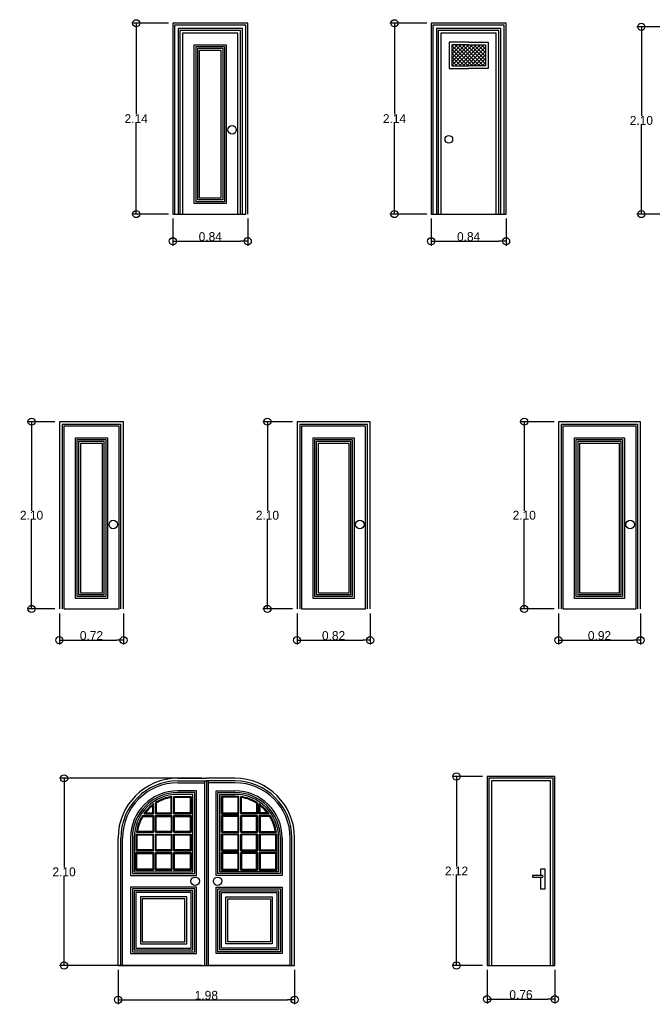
# Model space of a CAD drawing. Header units: millimetres. Extents: x 81.9 to 113.5, y 39.8 to 59.5.
# Tile 6 of 9: x 91.6 to 98.7, y 48.4 to 59.5. Entities that reach past the tile are written whole.
import ezdxf

# ---------------------------------------------------------------- set-up
doc = ezdxf.new("R2010")
doc.units = ezdxf.units.MM
doc.layers.add('Cotas', color=32, linetype='Continuous')
doc.dimstyles.new('Dibujos', dxfattribs={"dimtxt": 0.1, "dimasz": 0.08, "dimexe": 0.05, "dimexo": 0.05, "dimgap": 0.0005, "dimtad": 1, "dimtih": 1, "dimtoh": 1, "dimrnd": 0.0005, "dimzin": 1, "dimdsep": 46, "dimtxsty": 'Standard', "dimblk": 'ORIGIN', "dimcen": 0.08, "dimazin": 0, "dimtfac": 1, "dimtmove": 0, "dimatfit": 3, "dimldrblk": 'ORIGIN2', "dimfxl": 1, "dimarcsym": 0})

# ---------------------------------------------------------------- blocks, each defined once
blk = doc.blocks.new('_Origin')
at = {"color": 0, "linetype": 'ByBlock', "lineweight": -2}
blk.add_line((0, 0), (-1, 0), dxfattribs=at)
blk.add_circle((0, 0), 0.5, dxfattribs=at)
blk = doc.blocks.new('*D83')
at = {"layer": 'Cotas', "color": 0, "lineweight": -2, "transparency": 16777216}
for p, q in [((92.723, 48.812), (92.723, 48.427)), ((94.703, 48.812), (94.703, 48.427)), ((92.803, 48.477), (94.623, 48.477))]:
    blk.add_line(p, q, dxfattribs=at)
at = {"layer": 'Defpoints', "color": 0, "transparency": 16777216}
for p in [(92.723, 48.862), (94.703, 48.862), (94.703, 48.477)]:
    blk.add_point(p, dxfattribs=at)
at = {"layer": 'Cotas', "color": 0, "lineweight": -2, "transparency": 16777216, "xscale": 0.08, "yscale": 0.08, "zscale": 0.08, "rotation": 180}
blk.add_blockref('_Origin', (92.723, 48.477), dxfattribs=at)
at = {"layer": 'Cotas', "color": 0, "lineweight": -2, "transparency": 16777216, "xscale": 0.08, "yscale": 0.08, "zscale": 0.08}
blk.add_blockref('_Origin', (94.703, 48.477), dxfattribs=at)
at = {"layer": 'Cotas', "color": 0, "transparency": 16777216, "insert": (93.713, 48.527), "char_height": 0.1, "attachment_point": 5}
blk.add_mtext('1.98', dxfattribs=at)
blk = doc.blocks.new('_Origin2')
at = {"color": 0, "linetype": 'ByBlock', "lineweight": -2}
blk.add_line((-0.5, 0), (-1, 0), dxfattribs=at)
for radius in [0.5, 0.25]:
    blk.add_circle((0, 0), radius, dxfattribs=at)
blk = doc.blocks.new('*D84')
at = {"layer": 'Cotas', "color": 0, "lineweight": -2, "transparency": 16777216}
for p, q in [((93.663, 50.962), (92.067, 50.962)), ((92.117, 50.882), (92.117, 49.962)), ((92.117, 48.942), (92.117, 49.861)), ((93.663, 48.862), (92.067, 48.862))]:
    blk.add_line(p, q, dxfattribs=at)
at = {"layer": 'Defpoints', "color": 0, "transparency": 16777216}
for p in [(92.117, 50.962), (93.713, 50.962), (93.713, 48.862)]:
    blk.add_point(p, dxfattribs=at)
at = {"layer": 'Cotas', "color": 0, "lineweight": -2, "transparency": 16777216, "xscale": 0.08, "yscale": 0.08, "zscale": 0.08}
for p, rotation in [((92.117, 50.962), 90), ((92.117, 48.862), 270)]:
    blk.add_blockref('_Origin', p, dxfattribs=dict(at, rotation=rotation))
at = {"layer": 'Cotas', "color": 0, "transparency": 16777216, "insert": (92.117, 49.912), "char_height": 0.1, "attachment_point": 5}
blk.add_mtext('2.10', dxfattribs=at)
blk = doc.blocks.new('*D85')
at = {"layer": 'Cotas', "color": 0, "lineweight": -2, "transparency": 16777216}
for p, q in [((96.862, 48.812), (96.862, 48.434)), ((97.622, 48.812), (97.622, 48.434)), ((96.942, 48.484), (97.542, 48.484))]:
    blk.add_line(p, q, dxfattribs=at)
at = {"layer": 'Defpoints', "color": 0, "transparency": 16777216}
for p in [(96.862, 48.862), (97.622, 48.862), (97.622, 48.484)]:
    blk.add_point(p, dxfattribs=at)
at = {"layer": 'Cotas', "color": 0, "lineweight": -2, "transparency": 16777216, "xscale": 0.08, "yscale": 0.08, "zscale": 0.08, "rotation": 180}
blk.add_blockref('_Origin', (96.862, 48.484), dxfattribs=at)
at = {"layer": 'Cotas', "color": 0, "lineweight": -2, "transparency": 16777216, "xscale": 0.08, "yscale": 0.08, "zscale": 0.08}
blk.add_blockref('_Origin', (97.622, 48.484), dxfattribs=at)
at = {"layer": 'Cotas', "color": 0, "transparency": 16777216, "insert": (97.242, 48.535), "char_height": 0.1, "attachment_point": 5}
blk.add_mtext('0.76', dxfattribs=at)
blk = doc.blocks.new('*D86')
at = {"layer": 'Cotas', "color": 0, "lineweight": -2, "transparency": 16777216}
for p, q in [((96.812, 50.982), (96.469, 50.982)), ((96.519, 50.902), (96.519, 49.972)), ((96.519, 48.942), (96.519, 49.871)), ((96.812, 48.862), (96.469, 48.862))]:
    blk.add_line(p, q, dxfattribs=at)
at = {"layer": 'Defpoints', "color": 0, "transparency": 16777216}
for p in [(96.862, 50.982), (96.519, 48.862), (96.862, 48.862)]:
    blk.add_point(p, dxfattribs=at)
at = {"layer": 'Cotas', "color": 0, "lineweight": -2, "transparency": 16777216, "xscale": 0.08, "yscale": 0.08, "zscale": 0.08}
for p, rotation in [((96.519, 50.982), 90), ((96.519, 48.862), 270)]:
    blk.add_blockref('_Origin', p, dxfattribs=dict(at, rotation=rotation))
at = {"layer": 'Cotas', "color": 0, "transparency": 16777216, "insert": (96.519, 49.922), "char_height": 0.1, "attachment_point": 5}
blk.add_mtext('2.12', dxfattribs=at)
blk = doc.blocks.new('*D103')
at = {"layer": 'Cotas', "color": 0, "lineweight": -2, "transparency": 16777216}
for p, q in [((92.064, 52.812), (92.064, 52.461)), ((92.784, 52.812), (92.784, 52.461)), ((92.144, 52.511), (92.704, 52.511))]:
    blk.add_line(p, q, dxfattribs=at)
at = {"layer": 'Defpoints', "color": 0, "transparency": 16777216}
for p in [(92.064, 52.862), (92.784, 52.862), (92.784, 52.511)]:
    blk.add_point(p, dxfattribs=at)
at = {"layer": 'Cotas', "color": 0, "lineweight": -2, "transparency": 16777216, "xscale": 0.08, "yscale": 0.08, "zscale": 0.08, "rotation": 180}
blk.add_blockref('_Origin', (92.064, 52.511), dxfattribs=at)
at = {"layer": 'Cotas', "color": 0, "lineweight": -2, "transparency": 16777216, "xscale": 0.08, "yscale": 0.08, "zscale": 0.08}
blk.add_blockref('_Origin', (92.784, 52.511), dxfattribs=at)
at = {"layer": 'Cotas', "color": 0, "transparency": 16777216, "insert": (92.424, 52.562), "char_height": 0.1, "attachment_point": 5}
blk.add_mtext('0.72', dxfattribs=at)
blk = doc.blocks.new('*D104')
at = {"layer": 'Cotas', "color": 0, "lineweight": -2, "transparency": 16777216}
for p, q in [((92.014, 54.962), (91.702, 54.962)), ((91.752, 54.882), (91.752, 53.963)), ((91.752, 52.942), (91.752, 53.862)), ((92.014, 52.862), (91.702, 52.862))]:
    blk.add_line(p, q, dxfattribs=at)
at = {"layer": 'Defpoints', "color": 0, "transparency": 16777216}
for p in [(91.752, 54.962), (92.064, 54.962), (92.064, 52.862)]:
    blk.add_point(p, dxfattribs=at)
at = {"layer": 'Cotas', "color": 0, "lineweight": -2, "transparency": 16777216, "xscale": 0.08, "yscale": 0.08, "zscale": 0.08}
for p, rotation in [((91.752, 54.962), 90), ((91.752, 52.862), 270)]:
    blk.add_blockref('_Origin', p, dxfattribs=dict(at, rotation=rotation))
at = {"layer": 'Cotas', "color": 0, "transparency": 16777216, "insert": (91.752, 53.912), "char_height": 0.1, "attachment_point": 5}
blk.add_mtext('2.10', dxfattribs=at)
blk = doc.blocks.new('*D105')
at = {"layer": 'Cotas', "color": 0, "lineweight": -2, "transparency": 16777216}
for p, q in [((94.73, 52.812), (94.73, 52.461)), ((95.55, 52.812), (95.55, 52.461)), ((94.81, 52.511), (95.47, 52.511))]:
    blk.add_line(p, q, dxfattribs=at)
at = {"layer": 'Defpoints', "color": 0, "transparency": 16777216}
for p in [(94.73, 52.862), (95.55, 52.862), (95.55, 52.511)]:
    blk.add_point(p, dxfattribs=at)
at = {"layer": 'Cotas', "color": 0, "lineweight": -2, "transparency": 16777216, "xscale": 0.08, "yscale": 0.08, "zscale": 0.08, "rotation": 180}
blk.add_blockref('_Origin', (94.73, 52.511), dxfattribs=at)
at = {"layer": 'Cotas', "color": 0, "lineweight": -2, "transparency": 16777216, "xscale": 0.08, "yscale": 0.08, "zscale": 0.08}
blk.add_blockref('_Origin', (95.55, 52.511), dxfattribs=at)
at = {"layer": 'Cotas', "color": 0, "transparency": 16777216, "insert": (95.14, 52.562), "char_height": 0.1, "attachment_point": 5}
blk.add_mtext('0.82', dxfattribs=at)
blk = doc.blocks.new('*D106')
at = {"layer": 'Cotas', "color": 0, "lineweight": -2, "transparency": 16777216}
for p, q in [((94.68, 54.962), (94.348, 54.962)), ((94.398, 54.882), (94.398, 53.963)), ((94.398, 52.942), (94.398, 53.862)), ((94.68, 52.862), (94.348, 52.862))]:
    blk.add_line(p, q, dxfattribs=at)
at = {"layer": 'Defpoints', "color": 0, "transparency": 16777216}
for p in [(94.398, 54.962), (94.73, 54.962), (94.73, 52.862)]:
    blk.add_point(p, dxfattribs=at)
at = {"layer": 'Cotas', "color": 0, "lineweight": -2, "transparency": 16777216, "xscale": 0.08, "yscale": 0.08, "zscale": 0.08}
for p, rotation in [((94.398, 54.962), 90), ((94.398, 52.862), 270)]:
    blk.add_blockref('_Origin', p, dxfattribs=dict(at, rotation=rotation))
at = {"layer": 'Cotas', "color": 0, "transparency": 16777216, "insert": (94.398, 53.912), "char_height": 0.1, "attachment_point": 5}
blk.add_mtext('2.10', dxfattribs=at)
blk = doc.blocks.new('*D107')
at = {"layer": 'Cotas', "color": 0, "lineweight": -2, "transparency": 16777216}
for p, q in [((97.663, 52.812), (97.663, 52.461)), ((98.583, 52.812), (98.583, 52.461)), ((97.743, 52.511), (98.503, 52.511))]:
    blk.add_line(p, q, dxfattribs=at)
at = {"layer": 'Defpoints', "color": 0, "transparency": 16777216}
for p in [(97.663, 52.862), (98.583, 52.862), (98.583, 52.511)]:
    blk.add_point(p, dxfattribs=at)
at = {"layer": 'Cotas', "color": 0, "lineweight": -2, "transparency": 16777216, "xscale": 0.08, "yscale": 0.08, "zscale": 0.08, "rotation": 180}
blk.add_blockref('_Origin', (97.663, 52.511), dxfattribs=at)
at = {"layer": 'Cotas', "color": 0, "lineweight": -2, "transparency": 16777216, "xscale": 0.08, "yscale": 0.08, "zscale": 0.08}
blk.add_blockref('_Origin', (98.583, 52.511), dxfattribs=at)
at = {"layer": 'Cotas', "color": 0, "transparency": 16777216, "insert": (98.123, 52.562), "char_height": 0.1, "attachment_point": 5}
blk.add_mtext('0.92', dxfattribs=at)
blk = doc.blocks.new('*D108')
at = {"layer": 'Cotas', "color": 0, "lineweight": -2, "transparency": 16777216}
for p, q in [((97.613, 54.962), (97.229, 54.962)), ((97.279, 54.882), (97.279, 53.963)), ((97.279, 52.942), (97.279, 53.862)), ((97.613, 52.862), (97.229, 52.862))]:
    blk.add_line(p, q, dxfattribs=at)
at = {"layer": 'Defpoints', "color": 0, "transparency": 16777216}
for p in [(97.279, 54.962), (97.663, 54.962), (97.663, 52.862)]:
    blk.add_point(p, dxfattribs=at)
at = {"layer": 'Cotas', "color": 0, "lineweight": -2, "transparency": 16777216, "xscale": 0.08, "yscale": 0.08, "zscale": 0.08}
for p, rotation in [((97.279, 54.962), 90), ((97.279, 52.862), 270)]:
    blk.add_blockref('_Origin', p, dxfattribs=dict(at, rotation=rotation))
at = {"layer": 'Cotas', "color": 0, "transparency": 16777216, "insert": (97.279, 53.912), "char_height": 0.1, "attachment_point": 5}
blk.add_mtext('2.10', dxfattribs=at)
blk = doc.blocks.new('*D125')
at = {"layer": 'Cotas', "color": 0, "lineweight": -2, "transparency": 16777216}
for p, q in [((93.337, 57.241), (93.337, 56.936)), ((94.177, 57.241), (94.177, 56.936)), ((93.417, 56.986), (94.097, 56.986))]:
    blk.add_line(p, q, dxfattribs=at)
at = {"layer": 'Defpoints', "color": 0, "transparency": 16777216}
for p in [(93.337, 57.291), (94.177, 57.291), (94.177, 56.986)]:
    blk.add_point(p, dxfattribs=at)
at = {"layer": 'Cotas', "color": 0, "lineweight": -2, "transparency": 16777216, "xscale": 0.08, "yscale": 0.08, "zscale": 0.08, "rotation": 180}
blk.add_blockref('_Origin', (93.337, 56.986), dxfattribs=at)
at = {"layer": 'Cotas', "color": 0, "lineweight": -2, "transparency": 16777216, "xscale": 0.08, "yscale": 0.08, "zscale": 0.08}
blk.add_blockref('_Origin', (94.177, 56.986), dxfattribs=at)
at = {"layer": 'Cotas', "color": 0, "transparency": 16777216, "insert": (93.757, 57.037), "char_height": 0.1, "attachment_point": 5}
blk.add_mtext('0.84', dxfattribs=at)
blk = doc.blocks.new('*D126')
at = {"layer": 'Cotas', "color": 0, "lineweight": -2, "transparency": 16777216}
for p, q in [((93.287, 59.431), (92.876, 59.431)), ((92.926, 59.351), (92.926, 58.412)), ((92.926, 57.371), (92.926, 58.311)), ((93.287, 57.291), (92.876, 57.291))]:
    blk.add_line(p, q, dxfattribs=at)
at = {"layer": 'Defpoints', "color": 0, "transparency": 16777216}
for p in [(92.926, 59.431), (93.337, 59.431), (93.337, 57.291)]:
    blk.add_point(p, dxfattribs=at)
at = {"layer": 'Cotas', "color": 0, "lineweight": -2, "transparency": 16777216, "xscale": 0.08, "yscale": 0.08, "zscale": 0.08}
for p, rotation in [((92.926, 59.431), 90), ((92.926, 57.291), 270)]:
    blk.add_blockref('_Origin', p, dxfattribs=dict(at, rotation=rotation))
at = {"layer": 'Cotas', "color": 0, "transparency": 16777216, "insert": (92.926, 58.361), "char_height": 0.1, "attachment_point": 5}
blk.add_mtext('2.14', dxfattribs=at)
blk = doc.blocks.new('*D127')
at = {"layer": 'Cotas', "color": 0, "lineweight": -2, "transparency": 16777216}
for p, q in [((96.235, 57.241), (96.235, 56.936)), ((97.075, 57.241), (97.075, 56.936)), ((96.315, 56.986), (96.995, 56.986))]:
    blk.add_line(p, q, dxfattribs=at)
at = {"layer": 'Defpoints', "color": 0, "transparency": 16777216}
for p in [(96.235, 57.291), (97.075, 57.291), (97.075, 56.986)]:
    blk.add_point(p, dxfattribs=at)
at = {"layer": 'Cotas', "color": 0, "lineweight": -2, "transparency": 16777216, "xscale": 0.08, "yscale": 0.08, "zscale": 0.08, "rotation": 180}
blk.add_blockref('_Origin', (96.235, 56.986), dxfattribs=at)
at = {"layer": 'Cotas', "color": 0, "lineweight": -2, "transparency": 16777216, "xscale": 0.08, "yscale": 0.08, "zscale": 0.08}
blk.add_blockref('_Origin', (97.075, 56.986), dxfattribs=at)
at = {"layer": 'Cotas', "color": 0, "transparency": 16777216, "insert": (96.655, 57.037), "char_height": 0.1, "attachment_point": 5}
blk.add_mtext('0.84', dxfattribs=at)
blk = doc.blocks.new('*D128')
at = {"layer": 'Cotas', "color": 0, "lineweight": -2, "transparency": 16777216}
for p, q in [((96.185, 59.431), (95.773, 59.431)), ((95.823, 59.351), (95.823, 58.412)), ((95.823, 57.371), (95.823, 58.311)), ((96.185, 57.291), (95.773, 57.291))]:
    blk.add_line(p, q, dxfattribs=at)
at = {"layer": 'Defpoints', "color": 0, "transparency": 16777216}
for p in [(95.823, 59.431), (96.235, 59.431), (96.235, 57.291)]:
    blk.add_point(p, dxfattribs=at)
at = {"layer": 'Cotas', "color": 0, "lineweight": -2, "transparency": 16777216, "xscale": 0.08, "yscale": 0.08, "zscale": 0.08}
for p, rotation in [((95.823, 59.431), 90), ((95.823, 57.291), 270)]:
    blk.add_blockref('_Origin', p, dxfattribs=dict(at, rotation=rotation))
at = {"layer": 'Cotas', "color": 0, "transparency": 16777216, "insert": (95.823, 58.361), "char_height": 0.1, "attachment_point": 5}
blk.add_mtext('2.14', dxfattribs=at)
blk = doc.blocks.new('*D130')
at = {"layer": 'Cotas', "color": 0, "lineweight": -2, "transparency": 16777216}
for p, q in [((98.966, 59.391), (98.543, 59.391)), ((98.593, 59.311), (98.593, 58.392)), ((98.593, 57.371), (98.593, 58.291)), ((98.966, 57.291), (98.543, 57.291))]:
    blk.add_line(p, q, dxfattribs=at)
at = {"layer": 'Defpoints', "color": 0, "transparency": 16777216}
for p in [(98.593, 59.391), (99.016, 59.391), (99.016, 57.291)]:
    blk.add_point(p, dxfattribs=at)
at = {"layer": 'Cotas', "color": 0, "lineweight": -2, "transparency": 16777216, "xscale": 0.08, "yscale": 0.08, "zscale": 0.08}
for p, rotation in [((98.593, 59.391), 90), ((98.593, 57.291), 270)]:
    blk.add_blockref('_Origin', p, dxfattribs=dict(at, rotation=rotation))
at = {"layer": 'Cotas', "color": 0, "transparency": 16777216, "insert": (98.593, 58.341), "char_height": 0.1, "attachment_point": 5}
blk.add_mtext('2.10', dxfattribs=at)

msp = doc.modelspace()

# ---------------------------------------------------------------- linework, layer by layer
at = {"color": 0, "linetype": 'ByBlock'}
for p, q in [((94.177, 59.431), (93.337, 59.431)), ((93.337, 59.431), (93.337, 57.291)), ((94.177, 57.291), (94.177, 59.431)), ((97.075, 59.431), (96.235, 59.431)), ((96.235, 59.431), (96.235, 57.291)), ((97.075, 57.291), (97.075, 59.431)), ((94.157, 59.411), (93.357, 59.411)), ((93.357, 59.411), (93.357, 57.291)), ((94.117, 59.371), (93.397, 59.371)), ((93.397, 59.371), (93.397, 57.291)), ((94.097, 59.351), (93.417, 59.351)), ((93.417, 59.351), (93.417, 57.291)), ((94.067, 59.321), (93.447, 59.321)), ((93.447, 59.321), (93.447, 57.291)), ((94.067, 57.291), (94.067, 59.321)), ((94.097, 57.291), (94.097, 59.351)), ((94.117, 57.291), (94.117, 59.371)), ((94.157, 57.291), (94.157, 59.411)), ((97.055, 59.411), (96.255, 59.411)), ((96.255, 59.411), (96.255, 57.291)), ((97.015, 59.371), (96.295, 59.371)), ((96.295, 59.371), (96.295, 57.291)), ((96.995, 59.351), (96.315, 59.351)), ((96.315, 59.351), (96.315, 57.291)), ((96.965, 59.321), (96.345, 59.321)), ((96.345, 59.321), (96.345, 57.291)), ((96.965, 57.291), (96.965, 59.321)), ((96.995, 57.291), (96.995, 59.351)), ((97.015, 57.291), (97.015, 59.371)), ((97.055, 57.291), (97.055, 59.411)), ((96.655, 59.218), (96.437, 59.218)), ((96.437, 59.218), (96.437, 58.925)), ((96.655, 59.218), (96.654, 59.218)), ((96.655, 59.218), (96.873, 59.218)), ((96.873, 59.218), (96.873, 58.925)), ((93.577, 57.409), (93.577, 59.191)), ((93.577, 59.191), (93.937, 59.191)), ((93.597, 57.429), (93.597, 59.171)), ((93.597, 59.171), (93.917, 59.171)), ((93.617, 57.449), (93.617, 59.151)), ((93.617, 59.151), (93.897, 59.151)), ((93.637, 57.469), (93.637, 59.131)), ((93.637, 59.131), (93.877, 59.131)), ((93.877, 59.131), (93.877, 57.469)), ((93.897, 59.151), (93.897, 57.449)), ((93.917, 59.171), (93.917, 57.429)), ((93.937, 59.191), (93.937, 57.409)), ((96.655, 59.188), (96.467, 59.188)), ((96.467, 59.188), (96.467, 58.955)), ((96.655, 59.188), (96.654, 59.188)), ((96.655, 59.188), (96.843, 59.188)), ((96.843, 59.188), (96.843, 58.955)), ((96.437, 58.925), (96.654, 58.925)), ((96.467, 58.955), (96.654, 58.955)), ((96.654, 58.955), (96.655, 58.955)), ((96.654, 58.925), (96.655, 58.925)), ((96.656, 58.955), (96.655, 58.955)), ((96.656, 58.925), (96.655, 58.925)), ((96.843, 58.955), (96.656, 58.955)), ((96.873, 58.925), (96.656, 58.925)), ((93.897, 57.449), (93.617, 57.449)), ((93.877, 57.469), (93.637, 57.469)), ((93.937, 57.409), (93.577, 57.409)), ((93.917, 57.429), (93.597, 57.429)), ((93.337, 57.291), (94.157, 57.291)), ((96.235, 57.291), (97.075, 57.291)), ((93.393, 50.962), (93.713, 50.962)), ((93.393, 50.932), (93.713, 50.932)), ((93.693, 50.932), (93.693, 48.862)), ((94.033, 50.962), (93.713, 50.962)), ((93.713, 50.932), (93.713, 48.862)), ((93.713, 50.932), (93.713, 48.862)), ((94.033, 50.932), (93.713, 50.932)), ((93.733, 50.932), (93.733, 48.862)), ((93.393, 50.912), (93.693, 50.912)), ((93.603, 50.822), (93.393, 50.822)), ((93.603, 49.873), (93.603, 50.822)), ((94.033, 50.912), (93.733, 50.912)), ((93.823, 50.822), (94.033, 50.822)), ((93.823, 49.873), (93.823, 50.822)), ((93.327, 50.564), (93.327, 50.757)), ((93.347, 50.564), (93.347, 50.759)), ((93.583, 50.802), (93.393, 50.802)), ((93.563, 50.782), (93.393, 50.782)), ((93.543, 50.564), (93.543, 50.759)), ((93.563, 49.913), (93.563, 50.782)), ((93.583, 49.893), (93.583, 50.802)), ((93.843, 50.802), (94.033, 50.802)), ((93.843, 49.893), (93.843, 50.802)), ((93.863, 50.782), (94.033, 50.782)), ((93.863, 49.913), (93.863, 50.782)), ((93.883, 50.564), (93.883, 50.759)), ((94.079, 50.564), (94.079, 50.759)), ((94.099, 50.564), (94.099, 50.757)), ((93.121, 50.564), (93.121, 50.675)), ((93.141, 50.564), (93.141, 50.688)), ((94.285, 50.564), (94.285, 50.688)), ((94.305, 50.564), (94.305, 50.675)), ((92.997, 50.544), (93.121, 50.544)), ((93.011, 50.564), (93.121, 50.564)), ((93.121, 50.357), (93.121, 50.544)), ((93.141, 50.564), (93.327, 50.564)), ((93.141, 50.544), (93.327, 50.544)), ((93.141, 50.357), (93.141, 50.544)), ((93.327, 50.357), (93.327, 50.544)), ((93.347, 50.564), (93.543, 50.564)), ((93.347, 50.544), (93.543, 50.544)), ((93.347, 50.357), (93.347, 50.544)), ((93.543, 50.357), (93.543, 50.544)), ((94.079, 50.564), (93.883, 50.564)), ((94.079, 50.544), (93.883, 50.544)), ((93.883, 50.357), (93.883, 50.544)), ((94.079, 50.357), (94.079, 50.544)), ((94.285, 50.564), (94.099, 50.564)), ((94.285, 50.544), (94.099, 50.544)), ((94.099, 50.357), (94.099, 50.544)), ((94.285, 50.357), (94.285, 50.544)), ((94.416, 50.564), (94.305, 50.564)), ((94.43, 50.544), (94.305, 50.544)), ((94.305, 50.357), (94.305, 50.544)), ((92.723, 48.862), (92.723, 50.292)), ((92.753, 48.862), (92.753, 50.292)), ((92.773, 48.862), (92.773, 50.292)), ((92.863, 50.292), (92.863, 49.873)), ((92.883, 50.292), (92.883, 49.893)), ((92.903, 50.292), (92.903, 49.913)), ((92.923, 50.292), (92.923, 50.15)), ((92.926, 50.337), (93.121, 50.337)), ((92.928, 50.357), (93.121, 50.357)), ((93.121, 50.15), (93.121, 50.337)), ((93.141, 50.357), (93.327, 50.357)), ((93.141, 50.337), (93.327, 50.337)), ((93.141, 50.15), (93.141, 50.337)), ((93.327, 50.15), (93.327, 50.337)), ((93.347, 50.357), (93.543, 50.357)), ((93.347, 50.337), (93.543, 50.337)), ((93.347, 50.15), (93.347, 50.337)), ((93.543, 50.15), (93.543, 50.337)), ((94.079, 50.357), (93.883, 50.357)), ((94.079, 50.337), (93.883, 50.337)), ((93.883, 50.15), (93.883, 50.337)), ((94.079, 50.15), (94.079, 50.337)), ((94.285, 50.357), (94.099, 50.357)), ((94.285, 50.337), (94.099, 50.337)), ((94.099, 50.15), (94.099, 50.337)), ((94.285, 50.15), (94.285, 50.337)), ((94.499, 50.357), (94.305, 50.357)), ((94.501, 50.337), (94.305, 50.337)), ((94.305, 50.15), (94.305, 50.337)), ((94.503, 50.292), (94.503, 49.933)), ((94.503, 50.292), (94.503, 50.15)), ((94.523, 50.292), (94.523, 49.913)), ((94.543, 50.292), (94.543, 49.893)), ((94.563, 50.292), (94.563, 49.873)), ((94.653, 48.862), (94.653, 50.292)), ((94.673, 48.862), (94.673, 50.292)), ((94.703, 48.862), (94.703, 50.292)), ((92.923, 50.15), (93.121, 50.15)), ((93.141, 50.15), (93.327, 50.15)), ((93.347, 50.15), (93.543, 50.15)), ((94.079, 50.15), (93.883, 50.15)), ((94.285, 50.15), (94.099, 50.15)), ((94.503, 50.15), (94.305, 50.15)), ((92.923, 50.13), (93.121, 50.13)), ((92.923, 50.13), (92.923, 49.933)), ((93.121, 49.933), (93.121, 50.13)), ((93.141, 50.13), (93.327, 50.13)), ((93.141, 49.933), (93.141, 50.13)), ((93.327, 49.933), (93.327, 50.13)), ((93.347, 49.933), (93.347, 50.13)), ((93.347, 50.13), (93.543, 50.13)), ((93.543, 49.933), (93.543, 50.13)), ((94.079, 50.13), (93.883, 50.13)), ((93.883, 49.933), (93.883, 50.13)), ((94.079, 49.933), (94.079, 50.13)), ((94.285, 50.13), (94.099, 50.13)), ((94.099, 49.933), (94.099, 50.13)), ((94.285, 49.933), (94.285, 50.13)), ((94.503, 50.13), (94.305, 50.13)), ((94.305, 49.933), (94.305, 50.13)), ((94.503, 50.13), (94.503, 49.933)), ((92.923, 49.933), (93.121, 49.933)), ((93.141, 49.933), (93.327, 49.933)), ((93.347, 49.933), (93.543, 49.933)), ((94.079, 49.933), (93.883, 49.933)), ((94.285, 49.933), (94.099, 49.933)), ((94.503, 49.933), (94.305, 49.933)), ((92.863, 49.873), (93.603, 49.873)), ((92.883, 49.893), (93.583, 49.893)), ((92.903, 49.913), (93.563, 49.913)), ((94.563, 49.873), (93.823, 49.873)), ((94.543, 49.893), (93.843, 49.893)), ((94.523, 49.913), (93.863, 49.913)), ((93.603, 49.741), (92.863, 49.741)), ((92.863, 49.741), (92.863, 48.997)), ((93.583, 49.721), (92.883, 49.721)), ((92.883, 49.721), (92.883, 49.017)), ((93.563, 49.701), (92.903, 49.701)), ((92.903, 49.701), (92.903, 49.037)), ((93.563, 49.037), (93.563, 49.701)), ((93.583, 49.017), (93.583, 49.721)), ((93.603, 48.997), (93.603, 49.741)), ((93.823, 49.741), (94.563, 49.741)), ((93.823, 48.997), (93.823, 49.741)), ((93.843, 49.721), (94.543, 49.721)), ((93.843, 49.017), (93.843, 49.721)), ((93.863, 49.701), (94.523, 49.701)), ((93.863, 49.037), (93.863, 49.701)), ((94.523, 49.701), (94.523, 49.037)), ((94.543, 49.721), (94.543, 49.017)), ((94.563, 49.741), (94.563, 48.997)), ((93.543, 49.681), (92.923, 49.681)), ((92.923, 49.681), (92.923, 49.057)), ((93.493, 49.631), (92.973, 49.631)), ((92.973, 49.631), (92.973, 49.107)), ((93.473, 49.611), (92.993, 49.611)), ((92.993, 49.611), (92.993, 49.127)), ((93.473, 49.127), (93.473, 49.611)), ((93.493, 49.107), (93.493, 49.631)), ((93.543, 49.057), (93.543, 49.681)), ((93.883, 49.681), (94.503, 49.681)), ((93.883, 49.057), (93.883, 49.681)), ((93.933, 49.631), (94.453, 49.631)), ((93.933, 49.107), (93.933, 49.631)), ((93.953, 49.611), (94.433, 49.611)), ((93.953, 49.127), (93.953, 49.611)), ((94.433, 49.611), (94.433, 49.127)), ((94.453, 49.631), (94.453, 49.107)), ((94.503, 49.681), (94.503, 49.057)), ((92.923, 49.057), (93.543, 49.057)), ((92.973, 49.107), (93.493, 49.107)), ((92.993, 49.127), (93.473, 49.127)), ((94.503, 49.057), (93.883, 49.057)), ((94.453, 49.107), (93.933, 49.107)), ((94.433, 49.127), (93.953, 49.127)), ((92.863, 48.997), (93.603, 48.997)), ((92.883, 49.017), (93.583, 49.017)), ((92.903, 49.037), (93.563, 49.037)), ((94.563, 48.997), (93.823, 48.997)), ((94.543, 49.017), (93.843, 49.017)), ((94.523, 49.037), (93.863, 49.037)), ((92.773, 48.862), (93.693, 48.862)), ((94.653, 48.862), (93.733, 48.862))]:
    msp.add_line(p, q, dxfattribs=at)
at = {"color": 0}
for p, q in [((96.467, 58.956), (96.699, 59.188)), ((96.467, 58.998), (96.657, 59.188)), ((96.467, 59.041), (96.615, 59.188)), ((96.467, 59.083), (96.572, 59.188)), ((96.467, 59.125), (96.53, 59.188)), ((96.467, 59.168), (96.487, 59.188)), ((96.693, 58.955), (96.467, 59.181)), ((96.651, 58.955), (96.467, 59.139)), ((96.609, 58.955), (96.467, 59.097)), ((96.736, 58.955), (96.503, 59.188)), ((96.509, 58.955), (96.742, 59.188)), ((96.778, 58.955), (96.545, 59.188)), ((96.551, 58.955), (96.784, 59.188)), ((96.821, 58.955), (96.588, 59.188)), ((96.594, 58.955), (96.827, 59.188)), ((96.843, 58.975), (96.63, 59.188)), ((96.636, 58.955), (96.843, 59.162)), ((96.843, 59.018), (96.673, 59.188)), ((96.679, 58.955), (96.843, 59.12)), ((96.843, 59.06), (96.715, 59.188)), ((96.843, 59.102), (96.758, 59.188)), ((96.843, 59.145), (96.8, 59.188)), ((96.843, 59.187), (96.842, 59.188)), ((96.566, 58.955), (96.467, 59.054)), ((96.524, 58.955), (96.467, 59.012)), ((96.721, 58.955), (96.843, 59.077)), ((96.763, 58.955), (96.843, 59.035)), ((96.806, 58.955), (96.843, 58.992)), ((96.481, 58.955), (96.467, 58.969))]:
    msp.add_line(p, q, dxfattribs=at)
for p, q in [((92.723, 48.862), (94.703, 48.862)), ((96.862, 48.862), (97.622, 48.862))]:
    msp.add_line(p, q)
at = {"color": 0, "linetype": 'ByBlock'}
for points in [[(92.784, 52.862), (92.784, 54.962), (92.064, 54.962), (92.064, 52.862)], [(92.754, 52.862), (92.754, 54.932), (92.094, 54.932), (92.094, 52.862)], [(95.55, 52.862), (95.55, 54.962), (94.73, 54.962), (94.73, 52.862)], [(95.52, 52.862), (95.52, 54.932), (94.76, 54.932), (94.76, 52.862)], [(98.583, 52.862), (98.583, 54.962), (97.663, 54.962), (97.663, 52.862)], [(98.553, 52.862), (98.553, 54.932), (97.693, 54.932), (97.693, 52.862)], [(97.622, 48.862), (97.622, 50.982), (96.862, 50.982), (96.862, 48.862)], [(97.602, 48.862), (97.602, 50.962), (96.882, 50.962), (96.882, 48.862)], [(97.572, 48.862), (97.572, 50.932), (96.912, 50.932), (96.912, 48.862)], [(97.512, 49.722), (97.512, 49.942), (97.462, 49.942), (97.462, 49.872)], [(97.462, 49.852), (97.462, 49.722), (97.512, 49.722)]]:
    msp.add_lwpolyline(points, dxfattribs=at)
for points in [[(92.604, 52.98), (92.244, 52.98), (92.244, 54.782), (92.604, 54.782)], [(95.37, 52.98), (94.91, 52.98), (94.91, 54.782), (95.37, 54.782)], [(98.403, 52.98), (97.843, 52.98), (97.843, 54.782), (98.403, 54.782)], [(92.584, 53), (92.264, 53), (92.264, 54.762), (92.584, 54.762)], [(92.564, 53.02), (92.284, 53.02), (92.284, 54.742), (92.564, 54.742)], [(92.544, 53.04), (92.304, 53.04), (92.304, 54.722), (92.544, 54.722)], [(95.35, 53), (94.93, 53), (94.93, 54.762), (95.35, 54.762)], [(95.33, 53.02), (94.95, 53.02), (94.95, 54.742), (95.33, 54.742)], [(95.31, 53.04), (94.97, 53.04), (94.97, 54.722), (95.31, 54.722)], [(98.383, 53), (97.863, 53), (97.863, 54.762), (98.383, 54.762)], [(98.363, 53.02), (97.883, 53.02), (97.883, 54.742), (98.363, 54.742)], [(98.343, 53.04), (97.903, 53.04), (97.903, 54.722), (98.343, 54.722)]]:
    msp.add_lwpolyline(points, close=True, dxfattribs=at)
for points in [[(93.141, 50.688), (93.141, 50.564), (93.327, 50.564), (93.327, 50.757)], [(93.151, 50.683), (93.151, 50.574), (93.317, 50.574), (93.317, 50.745)], [(94.285, 50.688), (94.285, 50.564), (94.099, 50.564), (94.099, 50.757)], [(94.275, 50.683), (94.275, 50.574), (94.109, 50.574), (94.109, 50.745)], [(93.011, 50.564), (93.121, 50.564), (93.121, 50.675)], [(93.03, 50.574), (93.111, 50.574), (93.111, 50.655)], [(94.416, 50.564), (94.305, 50.564), (94.305, 50.675)], [(94.396, 50.574), (94.315, 50.574), (94.315, 50.655)], [(92.997, 50.544), (93.121, 50.544), (93.121, 50.357), (92.928, 50.357)], [(93.003, 50.534), (93.111, 50.534), (93.111, 50.367), (92.94, 50.367)], [(94.43, 50.544), (94.305, 50.544), (94.305, 50.357), (94.499, 50.357)], [(94.424, 50.534), (94.315, 50.534), (94.315, 50.367), (94.487, 50.367)]]:
    msp.add_lwpolyline(points)
for points in [[(93.347, 50.759), (93.543, 50.759), (93.543, 50.564), (93.347, 50.564)], [(93.357, 50.749), (93.533, 50.749), (93.533, 50.574), (93.357, 50.574)], [(94.079, 50.759), (93.883, 50.759), (93.883, 50.564), (94.079, 50.564)], [(94.069, 50.749), (93.893, 50.749), (93.893, 50.574), (94.069, 50.574)], [(93.141, 50.544), (93.327, 50.544), (93.327, 50.357), (93.141, 50.357)], [(93.151, 50.534), (93.317, 50.534), (93.317, 50.367), (93.151, 50.367)], [(93.347, 50.544), (93.543, 50.544), (93.543, 50.357), (93.347, 50.357)], [(93.357, 50.534), (93.533, 50.534), (93.533, 50.367), (93.357, 50.367)], [(94.079, 50.544), (93.883, 50.544), (93.883, 50.357), (94.079, 50.357)], [(94.069, 50.534), (93.893, 50.534), (93.893, 50.367), (94.069, 50.367)], [(94.285, 50.544), (94.099, 50.544), (94.099, 50.357), (94.285, 50.357)], [(94.275, 50.534), (94.109, 50.534), (94.109, 50.367), (94.275, 50.367)], [(92.936, 50.327), (93.111, 50.327), (93.111, 50.16), (92.936, 50.16)], [(93.141, 50.337), (93.327, 50.337), (93.327, 50.15), (93.141, 50.15)], [(93.151, 50.327), (93.317, 50.327), (93.317, 50.16), (93.151, 50.16)], [(93.347, 50.337), (93.543, 50.337), (93.543, 50.15), (93.347, 50.15)], [(93.357, 50.327), (93.533, 50.327), (93.533, 50.16), (93.357, 50.16)], [(94.079, 50.337), (93.883, 50.337), (93.883, 50.15), (94.079, 50.15)], [(94.069, 50.327), (93.893, 50.327), (93.893, 50.16), (94.069, 50.16)], [(94.285, 50.337), (94.099, 50.337), (94.099, 50.15), (94.285, 50.15)], [(94.275, 50.327), (94.109, 50.327), (94.109, 50.16), (94.275, 50.16)], [(94.491, 50.327), (94.315, 50.327), (94.315, 50.16), (94.491, 50.16)], [(92.923, 50.13), (93.121, 50.13), (93.121, 49.933), (92.923, 49.933)], [(92.933, 50.12), (93.111, 50.12), (93.111, 49.943), (92.933, 49.943)], [(93.141, 50.13), (93.327, 50.13), (93.327, 49.933), (93.141, 49.933)], [(93.151, 50.12), (93.317, 50.12), (93.317, 49.943), (93.151, 49.943)], [(93.347, 50.13), (93.543, 50.13), (93.543, 49.933), (93.347, 49.933)], [(93.357, 50.12), (93.533, 50.12), (93.533, 49.943), (93.357, 49.943)], [(94.079, 50.13), (93.883, 50.13), (93.883, 49.933), (94.079, 49.933)], [(94.069, 50.12), (93.893, 50.12), (93.893, 49.943), (94.069, 49.943)], [(94.285, 50.13), (94.099, 50.13), (94.099, 49.933), (94.285, 49.933)], [(94.275, 50.12), (94.109, 50.12), (94.109, 49.943), (94.275, 49.943)], [(94.503, 50.13), (94.305, 50.13), (94.305, 49.933), (94.503, 49.933)], [(94.493, 50.12), (94.315, 50.12), (94.315, 49.943), (94.493, 49.943)]]:
    msp.add_lwpolyline(points, close=True)
msp.add_lwpolyline([(97.482, 49.872), (97.372, 49.872), (97.372, 49.852), (97.482, 49.852, 1), (97.482, 49.872)], format="xyb", dxfattribs=at)
for centre, radius in [((94.001, 58.236), 0.0476), ((96.433, 58.129), 0.0427), ((92.669, 53.808), 0.0476), ((95.434, 53.808), 0.0476), ((98.467, 53.808), 0.0476), ((93.588, 49.807), 0.0476), ((93.839, 49.807), 0.0476)]:
    msp.add_circle(centre, radius, dxfattribs=at)
for centre, radius, start, end in [((93.393, 50.292), 0.67, 90, 180), ((93.393, 50.292), 0.64, 90, 180), ((94.033, 50.292), 0.67, 0, 90), ((94.033, 50.292), 0.64, 0, 90), ((93.393, 50.292), 0.62, 90, 180), ((93.393, 50.292), 0.53, 90, 180), ((94.033, 50.292), 0.62, 0, 90), ((94.033, 50.292), 0.53, 0, 90), ((93.393, 50.292), 0.51, 90, 180), ((93.393, 50.292), 0.49, 90, 180), ((93.393, 50.292), 0.47, 98.0725, 122.4233), ((93.393, 50.292), 0.46, 99.5099, 121.7414), ((94.033, 50.292), 0.51, 0, 90), ((94.033, 50.292), 0.49, 0, 90), ((94.033, 50.292), 0.47, 57.5767, 81.9275), ((94.033, 50.292), 0.46, 58.2586, 80.4901), ((93.393, 50.292), 0.47, 125.3608, 144.5342), ((93.393, 50.292), 0.46, 127.8099, 142.0793), ((94.033, 50.292), 0.47, 35.4658, 54.6392), ((94.033, 50.292), 0.46, 37.9207, 52.1901), ((93.393, 50.292), 0.47, 147.4752, 171.9642), ((93.393, 50.292), 0.46, 148.1557, 170.5278), ((94.033, 50.292), 0.46, 9.4722, 31.8443), ((94.033, 50.292), 0.47, 8.0358, 32.5248), ((93.393, 50.292), 0.47, 174.4198, 180), ((94.033, 50.292), 0.47, 0, 5.5802)]:
    msp.add_arc(centre, radius, start, end, dxfattribs=at)
for points in [[(92.114, 52.862), (92.734, 52.862), (92.734, 54.912), (92.114, 54.912)], [(94.78, 52.862), (95.5, 52.862), (95.5, 54.912), (94.78, 54.912)], [(97.713, 52.862), (98.533, 52.862), (98.533, 54.912), (97.713, 54.912)]]:
    msp.add_3dface(points, dxfattribs=at)

# ---------------------------------------------------------------- dimensions: what is measured, and where the dimension line sits
at = {"layer": 'Cotas'}
for p1, p2, distance, picture, middle in [((93.337, 57.291), (93.337, 59.431), 0.411, '*D126', (92.926, 58.361)), ((96.235, 57.291), (96.235, 59.431), 0.411, '*D128', (95.823, 58.361)), ((99.016, 57.291), (99.016, 59.391), 0.423, '*D130', (98.593, 58.341)), ((93.337, 57.291), (94.177, 57.291), -0.305, '*D125', (93.757, 57.037)), ((96.235, 57.291), (97.075, 57.291), -0.305, '*D127', (96.655, 57.037)), ((92.064, 52.862), (92.064, 54.962), 0.313, '*D104', (91.752, 53.912)), ((94.73, 52.862), (94.73, 54.962), 0.332, '*D106', (94.398, 53.912)), ((97.663, 52.862), (97.663, 54.962), 0.384, '*D108', (97.279, 53.912)), ((92.064, 52.862), (92.784, 52.862), -0.351, '*D103', (92.424, 52.562)), ((94.73, 52.862), (95.55, 52.862), -0.351, '*D105', (95.14, 52.562)), ((97.663, 52.862), (98.583, 52.862), -0.351, '*D107', (98.123, 52.562)), ((93.713, 48.862), (93.713, 50.962), 1.597, '*D84', (92.117, 49.912)), ((96.862, 50.982), (96.862, 48.862), -0.343, '*D86', (96.519, 49.922)), ((92.723, 48.862), (94.703, 48.862), -0.385, '*D83', (93.713, 48.527)), ((96.862, 48.862), (97.622, 48.862), -0.377, '*D85', (97.242, 48.535))]:
    dim = msp.add_aligned_dim(p1=p1, p2=p2, distance=distance, dimstyle='Dibujos', dxfattribs=at)
    dim.commit()
    dim.dimension.update_dxf_attribs({"geometry": picture, "text_midpoint": middle})

doc.saveas('drawing.dxf')
